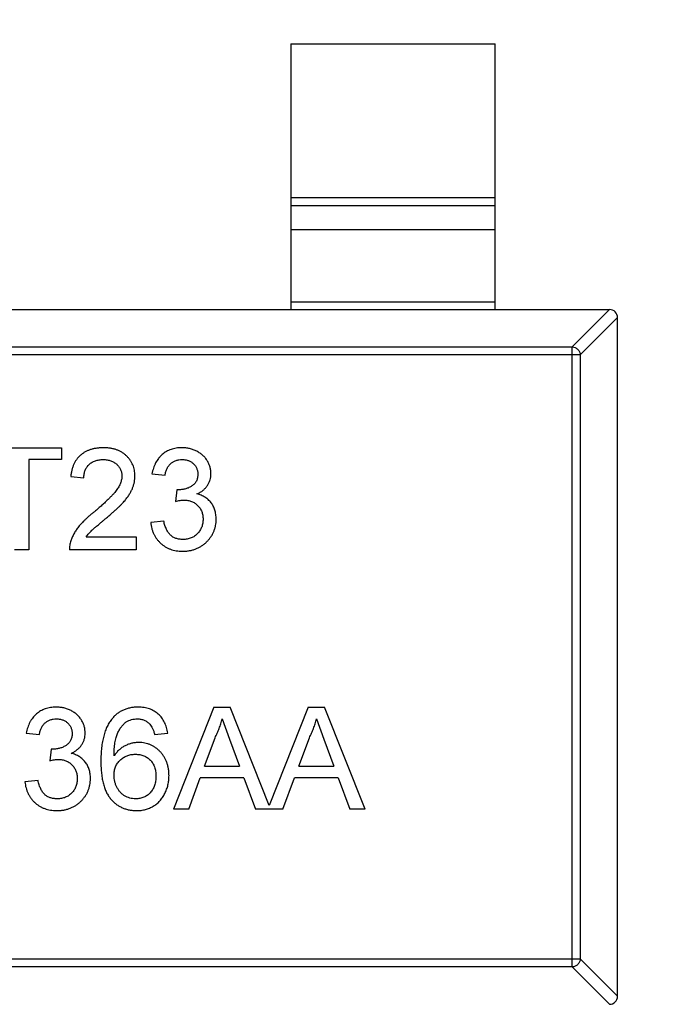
# Model space of a CAD drawing. Header units: millimetres. Extents: x 525 to 788, y 277 to 384.
# Tile 32 of 130: x 717.26 to 718.84, y 325.45 to 327.86. Entities that reach past the tile are written whole.
import ezdxf

# ---------------------------------------------------------------- set-up
doc = ezdxf.new("R2010")
doc.units = ezdxf.units.MM
doc.header["$LTSCALE"] = 5
doc.header["$PDMODE"] = 3
doc.header["$PDSIZE"] = 0.3125
doc.layers.get('0').update_dxf_attribs({"linetype": 'CONTINUOUS'})
doc.layers.get('Defpoints').update_dxf_attribs({"linetype": 'CONTINUOUS'})
doc.layers.add('dim', color=6, linetype='CONTINUOUS', lineweight=9)
doc.styles.add('Verdana', font='verdana.ttf', dxfattribs={"height": 3})
doc.dimstyles.new('aaaaaaaa 3.0', dxfattribs={"dimtxt": 3, "dimasz": 2.5, "dimexe": 1.25, "dimexo": 0.625, "dimtad": 1, "dimzin": 9, "dimdsep": 46, "dimtxsty": 'Verdana', "dimcen": 0, "dimazin": 0, "dimtfac": 1, "dimtofl": 0, "dimtmove": 0, "dimatfit": 3, "dimfxl": 1, "dimlwd": 25, "dimlwe": 25, "dimarcsym": 0})

# ---------------------------------------------------------------- blocks, each defined once
blk = doc.blocks.new('*D55')
at = {"layer": 'Defpoints', "color": 0}
for p in [(767.5081, 331.9082), (697.2861, 316.9379)]:
    blk.add_point(p, dxfattribs=at)
at = {"layer": 'dim', "color": 0, "lineweight": 25}
blk.add_line((785.4949, 335.7427), (769.9532, 332.4294), dxfattribs=at)
at = {"layer": 'dim', "color": 0}
blk.add_solid([(769.8663, 332.8369), (770.04, 332.0219), (767.5081, 331.9082)], dxfattribs=at)
at = {"layer": 'dim', "color": 0, "insert": (778.4472, 336.689), "char_height": 3, "attachment_point": 5, "rotation": 12.0345, "style": 'Verdana'}
blk.add_mtext('∅71.8', dxfattribs=at)

msp = doc.modelspace()

# ---------------------------------------------------------------- linework, layer by layer
at = {"linetype": 'Continuous'}
for p, q in [((717.9213, 327.8027), (717.9213, 327.1527)), ((717.9213, 327.8027), (718.4213, 327.8027)), ((718.4213, 327.1527), (718.4213, 327.8027)), ((717.9213, 327.4266), (718.4213, 327.4266)), ((718.4213, 327.4068), (717.9213, 327.4068)), ((717.9213, 327.3488), (718.4213, 327.3488)), ((715.7412, 327.1527), (718.7015, 327.1527)), ((718.4213, 327.1705), (717.9213, 327.1705)), ((718.7015, 327.1527), (718.6102, 327.0613)), ((718.6299, 327.0416), (718.7213, 327.1329)), ((718.7213, 325.4726), (718.7213, 327.1329)), ((715.8324, 327.0613), (718.6102, 327.0613)), ((718.6102, 325.5442), (718.6102, 327.0613)), ((718.6299, 327.0416), (715.8127, 327.0416)), ((718.6299, 327.0416), (718.6299, 325.5639)), ((717.1652, 326.8146), (717.3608, 326.8146)), ((717.3608, 326.8146), (717.3608, 326.7857)), ((717.2806, 326.7857), (717.2806, 326.5646)), ((717.3608, 326.7857), (717.2806, 326.7857)), ((717.3832, 326.7441), (717.4152, 326.7409)), ((717.5819, 326.7505), (717.614, 326.7473)), ((717.6426, 326.712), (717.6393, 326.6832)), ((717.6472, 326.7117), (717.6426, 326.712)), ((717.6108, 326.6351), (717.5787, 326.6319)), ((717.4212, 326.5966), (717.5434, 326.5966)), ((717.5434, 326.5966), (717.5434, 326.5646)), ((717.2806, 326.5646), (717.2454, 326.5646)), ((717.5434, 326.5646), (717.38, 326.5646)), ((717.7335, 326.18), (717.6342, 325.93)), ((717.7335, 326.18), (717.7733, 326.18)), ((717.8688, 325.9394), (717.7733, 326.18)), ((717.9643, 326.18), (717.8688, 325.9394)), ((717.9643, 326.18), (718.004, 326.18)), ((718.1033, 325.93), (718.004, 326.18)), ((717.7534, 326.1511), (717.7718, 326.1014)), ((717.9842, 326.1511), (718.0025, 326.1014)), ((717.2742, 326.1159), (717.3063, 326.1127)), ((717.5883, 326.1127), (717.6204, 326.1159)), ((717.7107, 326.0357), (717.7363, 326.1049)), ((717.7718, 326.1014), (717.7961, 326.0357)), ((717.9415, 326.0357), (717.9671, 326.1049)), ((718.0025, 326.1014), (718.0268, 326.0357)), ((717.3349, 326.0774), (717.3316, 326.0485)), ((717.3395, 326.077), (717.3349, 326.0774)), ((717.7107, 326.0357), (717.7961, 326.0357)), ((717.9415, 326.0357), (718.0268, 326.0357)), ((717.3031, 326.0005), (717.271, 325.9973)), ((717.6717, 325.93), (717.7001, 326.0069)), ((717.8067, 326.0069), (717.7001, 326.0069)), ((717.8067, 326.0069), (717.8351, 325.93)), ((717.9024, 325.93), (717.9309, 326.0069)), ((718.0374, 326.0069), (717.9309, 326.0069)), ((718.0374, 326.0069), (718.0659, 325.93)), ((717.6717, 325.93), (717.6342, 325.93)), ((717.9024, 325.93), (717.8351, 325.93)), ((718.1033, 325.93), (718.0659, 325.93)), ((715.8127, 325.5639), (718.6299, 325.5639)), ((718.7213, 325.4726), (718.6299, 325.5639)), ((718.6102, 325.5442), (715.8324, 325.5442)), ((718.6102, 325.5442), (718.7015, 325.4527))]:
    msp.add_line(p, q, dxfattribs=at)
for centre, radius, start, end in [((732.3971, 324.423), 35.9, 323.58286, 216.35846), ((718.7013, 327.1327), 0.02, 0.4336, 89.5664), ((718.7013, 325.4727), 0.02, 270.4336, 359.5664)]:
    msp.add_arc(centre, radius, start, end, dxfattribs=at)
for points, knots in [([(718.6102, 327.0613), (718.6127, 327.0612), (718.6178, 327.0601), (718.6242, 327.0557), (718.6287, 327.0493), (718.6298, 327.0442), (718.6299, 327.0416)], [0, 0, 0, 0, 0.249032, 0.5, 0.750968, 1, 1, 1, 1]), ([(717.4633, 326.8146), (717.4605, 326.8145), (717.4549, 326.8144), (717.4467, 326.8135), (717.439, 326.8121), (717.4317, 326.8102), (717.4249, 326.8076), (717.4185, 326.8045), (717.4126, 326.8008), (717.4072, 326.7966), (717.4022, 326.7918), (717.3978, 326.7865), (717.394, 326.7807), (717.3906, 326.7744), (717.388, 326.7675), (717.3857, 326.7602), (717.3842, 326.7523), (717.3835, 326.7469), (717.3832, 326.7441)], [0, 0, 0, 0, 0.071792, 0.140555, 0.205817, 0.268413, 0.329356, 0.388654, 0.446516, 0.504513, 0.56178, 0.619263, 0.67745, 0.737131, 0.798527, 0.862507, 0.929325, 1, 1, 1, 1]), ([(717.5402, 326.7456), (717.5402, 326.748), (717.5401, 326.7527), (717.539, 326.7596), (717.5375, 326.7662), (717.5352, 326.7726), (717.5322, 326.7786), (717.5287, 326.7843), (717.5244, 326.7898), (717.5196, 326.7948), (717.5142, 326.7995), (717.5083, 326.8035), (717.5019, 326.807), (717.4951, 326.8098), (717.4878, 326.8119), (717.48, 326.8134), (717.4718, 326.8144), (717.4662, 326.8145), (717.4633, 326.8146)], [0, 0, 0, 0, 0.062204, 0.121961, 0.180582, 0.238328, 0.295655, 0.35362, 0.412672, 0.473423, 0.534937, 0.59611, 0.657906, 0.721385, 0.786661, 0.854461, 0.925288, 1, 1, 1, 1]), ([(717.655, 326.8146), (717.6527, 326.8145), (717.648, 326.8145), (717.6412, 326.8136), (717.6347, 326.8123), (717.6285, 326.8105), (717.6226, 326.8081), (717.617, 326.8052), (717.6117, 326.8018), (717.6067, 326.7979), (717.6021, 326.7934), (717.5978, 326.7886), (717.5941, 326.7833), (717.5908, 326.7776), (717.5878, 326.7714), (717.5854, 326.7648), (717.5834, 326.7578), (717.5824, 326.7529), (717.5819, 326.7505)], [0, 0, 0, 0, 0.06619, 0.129966, 0.192161, 0.252419, 0.312006, 0.370545, 0.429626, 0.489413, 0.549139, 0.609336, 0.669871, 0.731668, 0.795042, 0.860657, 0.928964, 1, 1, 1, 1]), ([(717.7261, 326.751), (717.726, 326.7538), (717.7258, 326.7592), (717.7241, 326.7673), (717.7213, 326.7751), (717.7174, 326.7827), (717.7125, 326.7897), (717.7066, 326.796), (717.6996, 326.8015), (717.6917, 326.8061), (717.6831, 326.8099), (717.6741, 326.8126), (717.6647, 326.8143), (717.6583, 326.8145), (717.655, 326.8146)], [0, 0, 0, 0, 0.077471, 0.154469, 0.232146, 0.311615, 0.392547, 0.473567, 0.556451, 0.642863, 0.73087, 0.818992, 0.907946, 1, 1, 1, 1]), ([(717.4152, 326.7409), (717.4153, 326.7426), (717.4154, 326.7459), (717.416, 326.7508), (717.4171, 326.7553), (717.4185, 326.7596), (717.4203, 326.7636), (717.4225, 326.7674), (717.4252, 326.7708), (717.4282, 326.7739), (717.4316, 326.7767), (717.4352, 326.7791), (717.4391, 326.7812), (717.4433, 326.7828), (717.4478, 326.7842), (717.4525, 326.785), (717.4575, 326.7856), (717.4609, 326.7857), (717.4626, 326.7857)], [0, 0, 0, 0, 0.069369, 0.135761, 0.199199, 0.260205, 0.319176, 0.377657, 0.43622, 0.494827, 0.554142, 0.613488, 0.672744, 0.7343, 0.79663, 0.861642, 0.929304, 1, 1, 1, 1]), ([(717.4626, 326.7857), (717.4643, 326.7857), (717.4675, 326.7856), (717.4722, 326.785), (717.4768, 326.7841), (717.481, 326.7829), (717.485, 326.7812), (717.4888, 326.7792), (717.4924, 326.7768), (717.4956, 326.7741), (717.4985, 326.7711), (717.5011, 326.7679), (717.5033, 326.7646), (717.5051, 326.761), (717.5065, 326.7573), (717.5074, 326.7535), (717.5081, 326.7494), (717.5082, 326.7467), (717.5082, 326.7453)], [0, 0, 0, 0, 0.072768, 0.142276, 0.209684, 0.274754, 0.337633, 0.400409, 0.462943, 0.525478, 0.587279, 0.646809, 0.705678, 0.763157, 0.820579, 0.878826, 0.938238, 1, 1, 1, 1]), ([(717.614, 326.7473), (717.6142, 326.7488), (717.6148, 326.7519), (717.6159, 326.7562), (717.6174, 326.7603), (717.619, 326.7641), (717.6209, 326.7675), (717.6231, 326.7707), (717.6255, 326.7736), (717.6291, 326.777), (717.634, 326.7805), (717.6407, 326.7836), (717.6482, 326.7854), (717.6533, 326.7856), (717.656, 326.7857)], [0, 0, 0, 0, 0.075449, 0.147124, 0.215651, 0.280915, 0.343656, 0.40441, 0.463763, 0.522348, 0.637716, 0.753205, 0.872203, 1, 1, 1, 1]), ([(717.656, 326.7857), (717.6574, 326.7857), (717.6601, 326.7857), (717.664, 326.7851), (717.6677, 326.7843), (717.6713, 326.7832), (717.6746, 326.7819), (717.6777, 326.78), (717.6807, 326.778), (717.6834, 326.7756), (717.686, 326.773), (717.6881, 326.7702), (717.69, 326.7672), (717.6915, 326.7641), (717.6926, 326.7608), (717.6935, 326.7574), (717.694, 326.7537), (717.6941, 326.7512), (717.6941, 326.75)], [0, 0, 0, 0, 0.070225, 0.137525, 0.20232, 0.265117, 0.327263, 0.388195, 0.449683, 0.512159, 0.573897, 0.634322, 0.693923, 0.752869, 0.811878, 0.872696, 0.934907, 1, 1, 1, 1]), ([(717.5082, 326.7453), (717.5082, 326.7438), (717.5081, 326.741), (717.5074, 326.7366), (717.5063, 326.7323), (717.5048, 326.7279), (717.5029, 326.7234), (717.5006, 326.719), (717.4978, 326.7145), (717.4945, 326.7098), (717.4907, 326.7049), (717.486, 326.6997), (717.4805, 326.6939), (717.4742, 326.6877), (717.4671, 326.6809), (717.4591, 326.6737), (717.4504, 326.666), (717.4442, 326.6608), (717.441, 326.6581)], [0, 0, 0, 0, 0.037641, 0.076115, 0.115705, 0.156832, 0.199233, 0.243549, 0.290206, 0.339418, 0.39358, 0.455626, 0.525716, 0.603913, 0.690583, 0.785474, 0.88859, 1, 1, 1, 1]), ([(717.4709, 326.643), (717.4734, 326.6452), (717.4784, 326.6494), (717.4855, 326.6556), (717.492, 326.6615), (717.498, 326.667), (717.5032, 326.6722), (717.508, 326.677), (717.5122, 326.6815), (717.5169, 326.687), (717.5219, 326.6935), (717.5271, 326.7012), (717.5313, 326.7087), (717.5347, 326.7161), (717.5371, 326.7234), (717.539, 326.7307), (717.54, 326.7381), (717.5402, 326.7431), (717.5402, 326.7456)], [0, 0, 0, 0, 0.078772, 0.152499, 0.22116, 0.284249, 0.342325, 0.395144, 0.443024, 0.48574, 0.563808, 0.635939, 0.703173, 0.765317, 0.825174, 0.883982, 0.942055, 1, 1, 1, 1]), ([(717.6941, 326.75), (717.6941, 326.7484), (717.694, 326.7453), (717.6933, 326.7409), (717.6922, 326.7368), (717.6905, 326.733), (717.6886, 326.7294), (717.686, 326.7263), (717.6831, 326.7234), (717.6785, 326.7202), (717.6724, 326.7167), (717.6644, 326.7138), (717.6559, 326.712), (717.6502, 326.7118), (717.6472, 326.7117)], [0, 0, 0, 0, 0.069221, 0.13478, 0.197243, 0.257235, 0.316552, 0.375152, 0.434982, 0.49708, 0.621565, 0.745395, 0.870211, 1, 1, 1, 1]), ([(717.692, 326.7014), (717.6947, 326.7028), (717.6999, 326.7053), (717.7069, 326.7102), (717.7128, 326.7158), (717.7177, 326.722), (717.7214, 326.7287), (717.7242, 326.7358), (717.7258, 326.7433), (717.726, 326.7484), (717.7261, 326.751)], [0, 0, 0, 0, 0.140068, 0.272449, 0.398481, 0.520934, 0.64145, 0.759213, 0.878049, 1, 1, 1, 1]), ([(717.739, 326.6398), (717.7389, 326.6418), (717.7389, 326.6457), (717.7382, 326.6513), (717.7373, 326.6568), (717.736, 326.662), (717.7341, 326.6669), (717.732, 326.6716), (717.7295, 326.6761), (717.7265, 326.6802), (717.7232, 326.6841), (717.7197, 326.6876), (717.7158, 326.6908), (717.7117, 326.6937), (717.7071, 326.6961), (717.7024, 326.6983), (717.6973, 326.7001), (717.6938, 326.701), (717.692, 326.7014)], [0, 0, 0, 0, 0.070108, 0.138175, 0.203289, 0.267091, 0.329085, 0.389925, 0.450025, 0.510493, 0.570328, 0.62995, 0.689026, 0.748814, 0.809142, 0.871062, 0.934172, 1, 1, 1, 1]), ([(717.6393, 326.6832), (717.6413, 326.6837), (717.6451, 326.6847), (717.6505, 326.6857), (717.6554, 326.6864), (717.6586, 326.6865), (717.66, 326.6866)], [0, 0, 0, 0, 0.291728, 0.555599, 0.790597, 1, 1, 1, 1]), ([(717.66, 326.6866), (717.6617, 326.6865), (717.665, 326.6865), (717.6698, 326.6859), (717.6743, 326.6848), (717.6787, 326.6833), (717.6828, 326.6815), (717.6867, 326.6792), (717.6904, 326.6766), (717.6937, 326.6734), (717.6968, 326.6701), (717.6996, 326.6664), (717.7018, 326.6626), (717.7037, 326.6585), (717.7051, 326.6542), (717.7062, 326.6497), (717.7068, 326.6449), (717.7069, 326.6417), (717.7069, 326.64)], [0, 0, 0, 0, 0.067727, 0.132527, 0.195728, 0.257147, 0.318027, 0.378381, 0.439429, 0.501703, 0.563977, 0.624883, 0.685237, 0.745501, 0.806278, 0.86882, 0.932949, 1, 1, 1, 1]), ([(717.441, 326.6581), (717.4389, 326.6564), (717.4348, 326.6532), (717.4289, 326.6483), (717.4235, 326.6434), (717.4185, 326.6388), (717.4138, 326.6342), (717.4095, 326.6297), (717.4057, 326.6254), (717.4011, 326.6198), (717.3961, 326.6129), (717.3909, 326.6043), (717.3866, 326.5957), (717.3844, 326.5897), (717.3833, 326.5868)], [0, 0, 0, 0, 0.086187, 0.168359, 0.246159, 0.320445, 0.3905, 0.456762, 0.519315, 0.577843, 0.689314, 0.795593, 0.899612, 1, 1, 1, 1]), ([(717.4212, 326.5966), (717.4232, 326.5994), (717.4274, 326.6051), (717.4331, 326.6109), (717.4377, 326.615), (717.4406, 326.6177), (717.4443, 326.6208), (717.4484, 326.6244), (717.4533, 326.6284), (717.4586, 326.6329), (717.4645, 326.6378), (717.4687, 326.6412), (717.4709, 326.643)], [0, 0, 0, 0, 0.149667, 0.311692, 0.359505, 0.418777, 0.488545, 0.568746, 0.660505, 0.76317, 0.8758, 1, 1, 1, 1]), ([(717.5787, 326.6319), (717.579, 326.6293), (717.5796, 326.6243), (717.5812, 326.617), (717.5834, 326.6101), (717.5861, 326.6035), (717.5895, 326.5973), (717.5934, 326.5915), (717.5979, 326.586), (717.6029, 326.5809), (717.6084, 326.5763), (717.6143, 326.5724), (717.6204, 326.5689), (717.627, 326.5662), (717.6339, 326.564), (717.6411, 326.5625), (717.6487, 326.5615), (717.6539, 326.5614), (717.6565, 326.5614)], [0, 0, 0, 0, 0.06621, 0.130283, 0.192653, 0.253959, 0.314396, 0.374474, 0.435194, 0.497133, 0.55901, 0.619569, 0.680213, 0.741519, 0.803066, 0.866536, 0.932206, 1, 1, 1, 1]), ([(717.6576, 326.5902), (717.6561, 326.5902), (717.653, 326.5903), (717.6486, 326.5908), (717.6444, 326.5916), (717.6405, 326.5928), (717.6368, 326.5942), (717.6333, 326.5961), (717.6301, 326.5982), (717.6271, 326.6007), (717.6243, 326.6036), (717.6218, 326.6069), (717.6194, 326.6105), (717.6174, 326.6147), (717.6153, 326.6191), (717.6136, 326.6241), (717.612, 326.6294), (717.6112, 326.6332), (717.6108, 326.6351)], [0, 0, 0, 0, 0.065037, 0.126942, 0.18616, 0.243, 0.298554, 0.352952, 0.406844, 0.460451, 0.515815, 0.573563, 0.634248, 0.698644, 0.766845, 0.84024, 0.917434, 1, 1, 1, 1]), ([(717.6565, 326.5614), (717.6594, 326.5614), (717.6651, 326.5616), (717.6735, 326.5626), (717.6815, 326.5644), (717.6892, 326.5669), (717.6964, 326.5702), (717.7032, 326.5741), (717.7097, 326.5787), (717.7156, 326.5841), (717.7211, 326.5899), (717.7259, 326.5961), (717.73, 326.6026), (717.7332, 326.6095), (717.7358, 326.6166), (717.7376, 326.624), (717.7388, 326.6318), (717.7389, 326.6371), (717.739, 326.6398)], [0, 0, 0, 0, 0.069015, 0.135342, 0.199583, 0.262263, 0.32436, 0.38614, 0.448257, 0.511612, 0.574624, 0.635867, 0.696225, 0.755624, 0.81508, 0.875195, 0.936497, 1, 1, 1, 1]), ([(717.7069, 326.64), (717.7069, 326.6383), (717.7068, 326.6349), (717.7061, 326.6299), (717.7051, 326.6251), (717.7036, 326.6206), (717.7017, 326.6162), (717.6994, 326.6121), (717.6966, 326.6082), (717.6935, 326.6045), (717.69, 326.6011), (717.6862, 326.5982), (717.6821, 326.5957), (717.6777, 326.5937), (717.6731, 326.5921), (717.6682, 326.5911), (717.663, 326.5903), (717.6595, 326.5902), (717.6576, 326.5902)], [0, 0, 0, 0, 0.066279, 0.129867, 0.191826, 0.252649, 0.312524, 0.3724, 0.43318, 0.49507, 0.556777, 0.61766, 0.677947, 0.738349, 0.80038, 0.864342, 0.930539, 1, 1, 1, 1]), ([(717.3833, 326.5868), (717.3828, 326.585), (717.3816, 326.5815), (717.3806, 326.5759), (717.38, 326.5703), (717.38, 326.5665), (717.38, 326.5646)], [0, 0, 0, 0, 0.249593, 0.49556, 0.747357, 1, 1, 1, 1]), ([(717.3473, 326.18), (717.345, 326.1799), (717.3403, 326.1798), (717.3336, 326.179), (717.327, 326.1777), (717.3208, 326.1758), (717.3149, 326.1735), (717.3093, 326.1706), (717.304, 326.1672), (717.299, 326.1633), (717.2944, 326.1588), (717.2902, 326.154), (717.2864, 326.1487), (717.2831, 326.1429), (717.2801, 326.1368), (717.2777, 326.1302), (717.2757, 326.1232), (717.2747, 326.1183), (717.2742, 326.1159)], [0, 0, 0, 0, 0.06619, 0.129966, 0.192161, 0.252419, 0.312006, 0.370545, 0.429626, 0.489413, 0.549139, 0.609336, 0.669871, 0.731668, 0.795042, 0.860657, 0.928964, 1, 1, 1, 1]), ([(717.4184, 326.1164), (717.4183, 326.1192), (717.4181, 326.1246), (717.4164, 326.1327), (717.4136, 326.1405), (717.4097, 326.148), (717.4048, 326.1551), (717.3989, 326.1614), (717.3919, 326.1669), (717.384, 326.1715), (717.3754, 326.1753), (717.3664, 326.178), (717.357, 326.1796), (717.3506, 326.1799), (717.3473, 326.18)], [0, 0, 0, 0, 0.077471, 0.154469, 0.232146, 0.311615, 0.392547, 0.473567, 0.556451, 0.642863, 0.73087, 0.818992, 0.907946, 1, 1, 1, 1]), ([(717.5482, 326.18), (717.5449, 326.1799), (717.5385, 326.1797), (717.5292, 326.1784), (717.5203, 326.1761), (717.512, 326.173), (717.5042, 326.169), (717.497, 326.1641), (717.4902, 326.1583), (717.4862, 326.1538), (717.4842, 326.1516)], [0, 0, 0, 0, 0.135552, 0.264618, 0.390122, 0.511896, 0.631472, 0.752381, 0.874375, 1, 1, 1, 1]), ([(717.6204, 326.1159), (717.62, 326.1183), (717.6193, 326.1231), (717.6176, 326.13), (717.6155, 326.1365), (717.6128, 326.1426), (717.6097, 326.1483), (717.6061, 326.1537), (717.602, 326.1586), (717.5974, 326.163), (717.5925, 326.167), (717.5872, 326.1705), (717.5815, 326.1734), (717.5755, 326.1758), (717.5691, 326.1777), (717.5625, 326.179), (717.5554, 326.1798), (717.5506, 326.1799), (717.5482, 326.18)], [0, 0, 0, 0, 0.069378, 0.13591, 0.19967, 0.262041, 0.322478, 0.382562, 0.441818, 0.501503, 0.561186, 0.620492, 0.680049, 0.740216, 0.801792, 0.865428, 0.931501, 1, 1, 1, 1]), ([(717.3063, 326.1127), (717.3065, 326.1142), (717.3071, 326.1172), (717.3082, 326.1216), (717.3097, 326.1257), (717.3113, 326.1295), (717.3133, 326.1329), (717.3154, 326.1361), (717.3178, 326.139), (717.3214, 326.1424), (717.3263, 326.1459), (717.3331, 326.1489), (717.3405, 326.1508), (717.3457, 326.151), (717.3483, 326.1511)], [0, 0, 0, 0, 0.075449, 0.147124, 0.215651, 0.280915, 0.343656, 0.40441, 0.463763, 0.522348, 0.637716, 0.753205, 0.872203, 1, 1, 1, 1]), ([(717.3483, 326.1511), (717.3497, 326.1511), (717.3524, 326.151), (717.3563, 326.1505), (717.36, 326.1497), (717.3636, 326.1486), (717.3669, 326.1472), (717.3701, 326.1454), (717.373, 326.1434), (717.3757, 326.141), (717.3783, 326.1384), (717.3804, 326.1356), (717.3823, 326.1326), (717.3838, 326.1295), (717.385, 326.1262), (717.3858, 326.1228), (717.3863, 326.1191), (717.3864, 326.1166), (717.3864, 326.1154)], [0, 0, 0, 0, 0.070225, 0.137525, 0.20232, 0.265117, 0.327263, 0.388195, 0.449683, 0.512159, 0.573897, 0.634322, 0.693923, 0.752869, 0.811878, 0.872696, 0.934907, 1, 1, 1, 1]), ([(717.4842, 326.1516), (717.483, 326.1502), (717.4808, 326.1473), (717.4777, 326.1428), (717.4748, 326.1379), (717.4722, 326.1327), (717.4697, 326.1273), (717.4675, 326.1215), (717.4654, 326.1154), (717.4637, 326.109), (717.462, 326.1023), (717.4607, 326.0953), (717.4595, 326.088), (717.4586, 326.0804), (717.4578, 326.0725), (717.4573, 326.0643), (717.4569, 326.0557), (717.4569, 326.0499), (717.4569, 326.047)], [0, 0, 0, 0, 0.048933, 0.098371, 0.149761, 0.202433, 0.256773, 0.312762, 0.371285, 0.431308, 0.493952, 0.558337, 0.625616, 0.695269, 0.767436, 0.842146, 0.919966, 1, 1, 1, 1]), ([(717.489, 326.0605), (717.489, 326.0634), (717.4891, 326.0692), (717.4895, 326.0776), (717.4903, 326.0853), (717.4912, 326.0925), (717.4924, 326.0991), (717.4939, 326.1052), (717.4955, 326.1107), (717.4981, 326.1171), (717.5018, 326.1242), (717.5068, 326.1319), (717.5124, 326.1384), (717.5167, 326.142), (717.5188, 326.1437)], [0, 0, 0, 0, 0.09722, 0.188542, 0.273574, 0.352344, 0.425604, 0.493546, 0.555893, 0.61298, 0.719213, 0.818107, 0.911391, 1, 1, 1, 1]), ([(717.5188, 326.1437), (717.5209, 326.1449), (717.5251, 326.1471), (717.5319, 326.1494), (717.5389, 326.1509), (717.5437, 326.151), (717.5461, 326.1511)], [0, 0, 0, 0, 0.252881, 0.500905, 0.747416, 1, 1, 1, 1]), ([(717.5461, 326.1511), (717.5476, 326.1511), (717.5505, 326.151), (717.5548, 326.1504), (717.559, 326.1494), (717.5629, 326.148), (717.5667, 326.1462), (717.5702, 326.1439), (717.5736, 326.1413), (717.5757, 326.1393), (717.5767, 326.1383)], [0, 0, 0, 0, 0.130542, 0.257778, 0.381454, 0.502887, 0.624788, 0.747182, 0.871455, 1, 1, 1, 1]), ([(717.5767, 326.1383), (717.578, 326.1368), (717.5806, 326.1336), (717.5836, 326.1276), (717.5863, 326.1206), (717.5876, 326.1154), (717.5883, 326.1127)], [0, 0, 0, 0, 0.203796, 0.435669, 0.700198, 1, 1, 1, 1]), ([(717.7363, 326.1049), (717.7382, 326.1087), (717.7419, 326.1161), (717.7465, 326.1276), (717.7505, 326.1392), (717.7524, 326.1472), (717.7534, 326.1511)], [0, 0, 0, 0, 0.253641, 0.504392, 0.752706, 1, 1, 1, 1]), ([(717.9671, 326.1049), (717.9689, 326.1087), (717.9727, 326.1161), (717.9773, 326.1276), (717.9813, 326.1392), (717.9832, 326.1472), (717.9842, 326.1511)], [0, 0, 0, 0, 0.253641, 0.504392, 0.752706, 1, 1, 1, 1]), ([(717.3864, 326.1154), (717.3864, 326.1138), (717.3863, 326.1107), (717.3856, 326.1063), (717.3845, 326.1021), (717.3828, 326.0984), (717.3809, 326.0948), (717.3783, 326.0917), (717.3754, 326.0888), (717.3708, 326.0855), (717.3647, 326.0821), (717.3567, 326.0792), (717.3483, 326.0774), (717.3425, 326.0772), (717.3395, 326.077)], [0, 0, 0, 0, 0.069221, 0.13478, 0.197243, 0.257235, 0.316552, 0.375152, 0.434982, 0.49708, 0.621565, 0.745395, 0.870211, 1, 1, 1, 1]), ([(717.3843, 326.0668), (717.387, 326.0681), (717.3922, 326.0707), (717.3992, 326.0756), (717.4051, 326.0812), (717.41, 326.0874), (717.4137, 326.0941), (717.4165, 326.1012), (717.4181, 326.1087), (717.4183, 326.1138), (717.4184, 326.1164)], [0, 0, 0, 0, 0.140068, 0.272449, 0.398481, 0.520934, 0.64145, 0.759213, 0.878049, 1, 1, 1, 1]), ([(717.5497, 326.0934), (717.5468, 326.0933), (717.541, 326.0931), (717.5324, 326.0916), (717.5241, 326.089), (717.5159, 326.0855), (717.5082, 326.0809), (717.5011, 326.0751), (717.4945, 326.0683), (717.4908, 326.0631), (717.489, 326.0605)], [0, 0, 0, 0, 0.121098, 0.240358, 0.361683, 0.48458, 0.609222, 0.734771, 0.86451, 1, 1, 1, 1]), ([(717.6236, 326.0123), (717.6235, 326.0152), (717.6234, 326.0209), (717.6224, 326.0293), (717.6207, 326.0373), (717.6183, 326.0448), (717.6153, 326.052), (717.6116, 326.0587), (717.6071, 326.065), (717.6021, 326.0709), (717.5966, 326.0761), (717.5908, 326.0808), (717.5846, 326.0846), (717.5782, 326.0879), (717.5715, 326.0903), (717.5645, 326.0922), (717.5572, 326.0932), (717.5522, 326.0934), (717.5497, 326.0934)], [0, 0, 0, 0, 0.071551, 0.140264, 0.20629, 0.270509, 0.333487, 0.396023, 0.458476, 0.521621, 0.584324, 0.64481, 0.703748, 0.761848, 0.820137, 0.878797, 0.938653, 1, 1, 1, 1]), ([(717.4313, 326.0052), (717.4312, 326.0071), (717.4312, 326.011), (717.4305, 326.0167), (717.4296, 326.0222), (717.4283, 326.0274), (717.4264, 326.0323), (717.4243, 326.037), (717.4218, 326.0414), (717.4188, 326.0456), (717.4155, 326.0494), (717.412, 326.053), (717.4081, 326.0562), (717.404, 326.0591), (717.3995, 326.0615), (717.3947, 326.0636), (717.3897, 326.0655), (717.3861, 326.0664), (717.3843, 326.0668)], [0, 0, 0, 0, 0.070108, 0.138175, 0.203289, 0.267091, 0.329085, 0.389925, 0.450025, 0.510493, 0.570328, 0.62995, 0.689026, 0.748814, 0.809142, 0.871062, 0.934172, 1, 1, 1, 1]), ([(717.489, 326.0129), (717.489, 326.0148), (717.4891, 326.0185), (717.4898, 326.0239), (717.491, 326.029), (717.4926, 326.0339), (717.4948, 326.0384), (717.4973, 326.0427), (717.5004, 326.0467), (717.504, 326.0504), (717.5079, 326.0537), (717.5119, 326.0566), (717.5163, 326.0591), (717.5208, 326.0611), (717.5255, 326.0627), (717.5305, 326.0637), (717.5356, 326.0645), (717.5391, 326.0645), (717.5408, 326.0646)], [0, 0, 0, 0, 0.06911, 0.135044, 0.198335, 0.260937, 0.321881, 0.382447, 0.44343, 0.506089, 0.568915, 0.629785, 0.690262, 0.750438, 0.810914, 0.872282, 0.935188, 1, 1, 1, 1]), ([(717.5408, 326.0646), (717.5427, 326.0645), (717.5465, 326.0645), (717.5519, 326.0637), (717.557, 326.0627), (717.5619, 326.0611), (717.5664, 326.0591), (717.5705, 326.0566), (717.5744, 326.0537), (717.578, 326.0503), (717.5812, 326.0467), (717.5839, 326.0426), (717.5863, 326.0381), (717.5882, 326.0334), (717.5897, 326.0283), (717.5907, 326.0229), (717.5914, 326.0172), (717.5915, 326.0133), (717.5915, 326.0113)], [0, 0, 0, 0, 0.068621, 0.134135, 0.196906, 0.257593, 0.316292, 0.374274, 0.432266, 0.490992, 0.549848, 0.608746, 0.668762, 0.729755, 0.792561, 0.858748, 0.927771, 1, 1, 1, 1]), ([(717.3316, 326.0485), (717.3336, 326.0491), (717.3374, 326.0501), (717.3428, 326.0511), (717.3477, 326.0518), (717.3509, 326.0519), (717.3523, 326.052)], [0, 0, 0, 0, 0.291728, 0.555599, 0.790597, 1, 1, 1, 1]), ([(717.3523, 326.052), (717.354, 326.0519), (717.3573, 326.0518), (717.3621, 326.0512), (717.3666, 326.0502), (717.371, 326.0487), (717.3751, 326.0469), (717.379, 326.0446), (717.3827, 326.0419), (717.386, 326.0388), (717.3891, 326.0354), (717.3919, 326.0318), (717.3941, 326.0279), (717.396, 326.0239), (717.3974, 326.0196), (717.3985, 326.0151), (717.3991, 326.0103), (717.3992, 326.0071), (717.3992, 326.0054)], [0, 0, 0, 0, 0.067727, 0.132527, 0.195728, 0.257147, 0.318027, 0.378381, 0.439429, 0.501703, 0.563977, 0.624883, 0.685237, 0.745501, 0.806278, 0.86882, 0.932949, 1, 1, 1, 1]), ([(717.4569, 326.047), (717.457, 326.0418), (717.4571, 326.0319), (717.4583, 326.0175), (717.4602, 326.0042), (717.4628, 325.9921), (717.4662, 325.981), (717.4704, 325.9711), (717.4754, 325.9623), (717.4811, 325.9547), (717.4875, 325.9481), (717.4943, 325.9424), (717.5016, 325.9375), (717.5093, 325.9336), (717.5175, 325.9305), (717.5261, 325.9283), (717.5352, 325.927), (717.5414, 325.9268), (717.5445, 325.9268)], [0, 0, 0, 0, 0.091739, 0.17719, 0.25635, 0.329875, 0.398022, 0.461309, 0.520724, 0.576877, 0.630821, 0.68349, 0.734854, 0.786088, 0.837463, 0.889867, 0.943843, 1, 1, 1, 1]), ([(717.271, 325.9973), (717.2713, 325.9947), (717.2719, 325.9897), (717.2736, 325.9824), (717.2757, 325.9755), (717.2784, 325.9689), (717.2818, 325.9627), (717.2857, 325.9569), (717.2902, 325.9514), (717.2952, 325.9463), (717.3007, 325.9417), (717.3066, 325.9377), (717.3127, 325.9343), (717.3193, 325.9316), (717.3262, 325.9294), (717.3334, 325.9279), (717.341, 325.9269), (717.3462, 325.9268), (717.3488, 325.9268)], [0, 0, 0, 0, 0.06621, 0.130283, 0.192653, 0.253959, 0.314396, 0.374474, 0.435194, 0.497133, 0.55901, 0.619569, 0.680213, 0.741519, 0.803066, 0.866536, 0.932206, 1, 1, 1, 1]), ([(717.3499, 325.9556), (717.3484, 325.9556), (717.3454, 325.9557), (717.3409, 325.9562), (717.3368, 325.957), (717.3328, 325.9582), (717.3291, 325.9596), (717.3256, 325.9614), (717.3224, 325.9636), (717.3194, 325.9661), (717.3166, 325.969), (717.3141, 325.9722), (717.3117, 325.9759), (717.3097, 325.9801), (717.3076, 325.9845), (717.3059, 325.9895), (717.3043, 325.9948), (717.3035, 325.9985), (717.3031, 326.0005)], [0, 0, 0, 0, 0.065037, 0.126942, 0.18616, 0.243, 0.298554, 0.352952, 0.406844, 0.460451, 0.515815, 0.573563, 0.634248, 0.698644, 0.766845, 0.84024, 0.917434, 1, 1, 1, 1]), ([(717.3488, 325.9268), (717.3517, 325.9268), (717.3574, 325.9269), (717.3658, 325.928), (717.3738, 325.9298), (717.3815, 325.9323), (717.3887, 325.9355), (717.3955, 325.9395), (717.402, 325.9441), (717.408, 325.9494), (717.4134, 325.9553), (717.4182, 325.9615), (717.4223, 325.968), (717.4255, 325.9748), (717.4281, 325.982), (717.4299, 325.9894), (717.4311, 325.9972), (717.4312, 326.0025), (717.4313, 326.0052)], [0, 0, 0, 0, 0.069015, 0.135342, 0.199583, 0.262263, 0.32436, 0.38614, 0.448257, 0.511612, 0.574624, 0.635867, 0.696225, 0.755624, 0.81508, 0.875195, 0.936497, 1, 1, 1, 1]), ([(717.3992, 326.0054), (717.3992, 326.0037), (717.3991, 326.0003), (717.3984, 325.9953), (717.3974, 325.9905), (717.396, 325.9859), (717.394, 325.9816), (717.3917, 325.9775), (717.3889, 325.9736), (717.3858, 325.9699), (717.3823, 325.9665), (717.3785, 325.9636), (717.3744, 325.9611), (717.3701, 325.9591), (717.3654, 325.9575), (717.3605, 325.9564), (717.3553, 325.9557), (717.3518, 325.9556), (717.3499, 325.9556)], [0, 0, 0, 0, 0.066279, 0.129867, 0.191826, 0.252649, 0.312524, 0.3724, 0.43318, 0.49507, 0.556777, 0.61766, 0.677947, 0.738349, 0.80038, 0.864342, 0.930539, 1, 1, 1, 1]), ([(717.5421, 325.9556), (717.5396, 325.9557), (717.5347, 325.9558), (717.5276, 325.9572), (717.5209, 325.9595), (717.5147, 325.9627), (717.5091, 325.9668), (717.504, 325.9717), (717.4996, 325.9774), (717.4958, 325.9839), (717.4928, 325.9908), (717.4906, 325.998), (717.4892, 326.0054), (717.489, 326.0104), (717.489, 326.0129)], [0, 0, 0, 0, 0.086177, 0.168507, 0.247942, 0.327194, 0.406461, 0.486356, 0.568492, 0.65485, 0.742427, 0.828778, 0.913823, 1, 1, 1, 1]), ([(717.5915, 326.0113), (717.5915, 326.0092), (717.5914, 326.0051), (717.5908, 325.9992), (717.5897, 325.9936), (717.5882, 325.9883), (717.5863, 325.9833), (717.5838, 325.9787), (717.581, 325.9744), (717.5778, 325.9705), (717.5743, 325.967), (717.5704, 325.964), (717.5663, 325.9614), (717.562, 325.9593), (717.5574, 325.9576), (717.5525, 325.9565), (717.5474, 325.9557), (717.5439, 325.9556), (717.5421, 325.9556)], [0, 0, 0, 0, 0.074682, 0.146166, 0.213739, 0.278948, 0.342272, 0.403709, 0.464492, 0.524742, 0.584281, 0.642941, 0.7001, 0.757252, 0.815617, 0.875146, 0.936035, 1, 1, 1, 1]), ([(717.5445, 325.9268), (717.5464, 325.9268), (717.5501, 325.9268), (717.5556, 325.9273), (717.5609, 325.9282), (717.5661, 325.9294), (717.5711, 325.9309), (717.5759, 325.9328), (717.5806, 325.935), (717.5852, 325.9375), (717.5895, 325.9403), (717.5937, 325.9434), (717.5976, 325.9469), (717.6013, 325.9506), (717.6046, 325.9547), (717.6078, 325.959), (717.6107, 325.9636), (717.6142, 325.9702), (717.618, 325.9787), (717.6212, 325.9896), (717.6232, 326.0008), (717.6234, 326.0084), (717.6236, 326.0123)], [0, 0, 0, 0, 0.04305, 0.085107, 0.126357, 0.166993, 0.207109, 0.24664, 0.28652, 0.326415, 0.36638, 0.405879, 0.445893, 0.485834, 0.526224, 0.567186, 0.609181, 0.65199, 0.738367, 0.82456, 0.911101, 1, 1, 1, 1]), ([(718.6299, 325.5639), (718.6298, 325.5613), (718.6287, 325.5562), (718.6242, 325.5498), (718.6178, 325.5454), (718.6127, 325.5442), (718.6102, 325.5442)], [0, 0, 0, 0, 0.249032, 0.5, 0.750968, 1, 1, 1, 1])]:
    msp.add_open_spline(points, degree=3, knots=knots, dxfattribs=at)

# ---------------------------------------------------------------- dimensions: what is measured, and where the dimension line sits
at = {"layer": 'dim'}
dim = msp.add_diameter_dim_2p(p1=(697.2861, 316.9379), p2=(767.5081, 331.9082), dimstyle='aaaaaaaa 3.0', dxfattribs=at)
dim.commit()
dim.dimension.update_dxf_attribs({"geometry": '*D55', "text_midpoint": (777.7194, 334.0851), "dimtype": 163})

doc.saveas('drawing.dxf')
